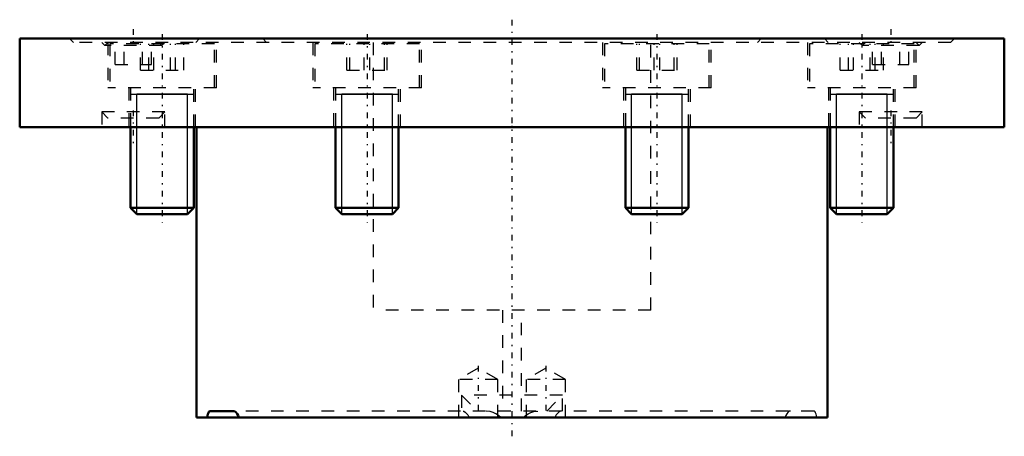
# Model space of a CAD drawing. Header units: millimetres. Extents: x -39 to 39, y -31.5 to 1.5.
import ezdxf

# ---------------------------------------------------------------- set-up
doc = ezdxf.new("R2010")
doc.units = ezdxf.units.MM
doc.linetypes.add('Center', pattern=[1.5, 0.45, -0.5, 0.05, -0.5])
doc.linetypes.add('Dashed', pattern=[2, 1, -1])
for name, color, linetype, lineweight in [('AM_4', 7, 'Continuous', 50), ('AM_5', 3, 'Continuous', 25), ('AM_7', 7, 'Center', 25), ('AM_9', 6, 'Dashed', 25), ('ConnectionPoints', 7, 'Continuous', 50)]:
    doc.layers.add(name, color=color, linetype=linetype, lineweight=lineweight)

msp = doc.modelspace()

# ---------------------------------------------------------------- linework, layer by layer
at = {"layer": 'AM_4'}
for p, q in [((-39, 0), (-39, -7)), ((39, 0), (-39, 0)), ((39, -7), (39, 0)), ((39, -7), (-39, -7)), ((-30.216, -7), (-30.216, -13.409)), ((-25.216, -13.409), (-25.216, -7)), ((-25, -7), (-25, -30)), ((-13.981, -7), (-13.981, -13.409)), ((-8.981, -13.409), (-8.981, -7)), ((8.981, -7), (8.981, -13.409)), ((13.981, -13.409), (13.981, -7)), ((25, -30), (25, -7)), ((25.216, -7), (25.216, -13.409)), ((30.216, -13.409), (30.216, -7)), ((-30.216, -13.409), (-29.726, -13.9)), ((-25.216, -13.409), (-30.216, -13.409)), ((-25.707, -13.9), (-29.726, -13.9)), ((-25.707, -13.9), (-25.216, -13.409)), ((-13.981, -13.409), (-13.49, -13.9)), ((-8.981, -13.409), (-13.981, -13.409)), ((-9.471, -13.9), (-13.49, -13.9)), ((-9.471, -13.9), (-8.981, -13.409)), ((8.981, -13.409), (9.471, -13.9)), ((13.981, -13.409), (8.981, -13.409)), ((13.49, -13.9), (9.471, -13.9)), ((13.49, -13.9), (13.981, -13.409)), ((25.216, -13.409), (25.707, -13.9)), ((30.216, -13.409), (25.216, -13.409)), ((29.726, -13.9), (25.707, -13.9)), ((29.726, -13.9), (30.216, -13.409)), ((-23.909, -29.5), (-22.072, -29.5)), ((25, -30), (-25, -30))]:
    msp.add_line(p, q, dxfattribs=at)
for points in [[(-24.149, -30), (-24.124, -29.863), (-24.092, -29.741), (-24.055, -29.644), (-24.013, -29.568), (-23.963, -29.518), (-23.909, -29.5)], [(-22.072, -29.5), (-21.993, -29.514), (-21.913, -29.557), (-21.839, -29.625), (-21.769, -29.721), (-21.704, -29.847), (-21.649, -30)]]:
    msp.add_lwpolyline(points, dxfattribs=at)
at = {"layer": 'AM_5'}
for p, q in [((-30.216, -4.4), (-25.216, -4.4)), ((-29.726, -13.9), (-29.726, -4.4)), ((-25.707, -4.4), (-29.726, -4.4)), ((-25.707, -13.9), (-25.707, -4.4)), ((-13.981, -4.4), (-8.981, -4.4)), ((-13.49, -13.9), (-13.49, -4.4)), ((-9.471, -4.4), (-13.49, -4.4)), ((-9.471, -13.9), (-9.471, -4.4)), ((8.981, -4.4), (13.981, -4.4)), ((9.471, -13.9), (9.471, -4.4)), ((13.49, -4.4), (9.471, -4.4)), ((13.49, -13.9), (13.49, -4.4)), ((25.216, -4.4), (30.216, -4.4)), ((25.707, -13.9), (25.707, -4.4)), ((29.726, -4.4), (25.707, -4.4)), ((29.726, -13.9), (29.726, -4.4))]:
    msp.add_line(p, q, dxfattribs=at)
at = {"layer": 'AM_7'}
for p, q in [((0, 1.5), (0, -31.5)), ((-30, 0.762), (-30, -0.608)), ((-27.716, 0.35), (-27.716, -14.575)), ((-11.481, 0.35), (-11.481, -14.575)), ((11.481, 0.35), (11.481, -14.575)), ((27.716, 0.35), (27.716, -14.575)), ((30, 0.762), (30, -0.608)), ((-30, -5.685), (-30, -8.425)), ((30, -5.685), (30, -8.425)), ((-2.679, -25.91), (-2.679, -30.195)), ((2.679, -25.91), (2.679, -30.195))]:
    msp.add_line(p, q, dxfattribs=at)
at = {"layer": 'AM_9'}
for p, q in [((-35.05, 0), (-34.75, -0.3)), ((-24.75, 0), (-25.05, -0.3)), ((-19.75, 0), (-19.45, -0.3)), ((19.45, -0.3), (19.75, 0)), ((25.05, -0.3), (24.75, 0)), ((34.75, -0.3), (35.05, 0)), ((34.75, -0.3), (-34.75, -0.3)), ((-32.5, -0.3), (-32.255, -0.545)), ((-32.01, -0.3), (-32.255, -0.545)), ((-27.745, -0.545), (-32.255, -0.545)), ((-32.016, -0.3), (-32.016, -3.9)), ((-31.866, -0.4), (-31.866, -3.9)), ((-23.566, -0.4), (-31.866, -0.4)), ((-31.443, -2.05), (-31.443, -0.3)), ((-30.722, -2.05), (-30.722, -0.3)), ((-29.434, -2.5), (-29.434, -0.4)), ((-29.278, -2.05), (-29.278, -0.3)), ((-28.771, -2.5), (-28.771, -0.4)), ((-28.557, -2.05), (-28.557, -0.3)), ((-28.379, -2.5), (-28.379, -0.4)), ((-27.745, -0.545), (-27.99, -0.3)), ((-27.745, -0.545), (-27.5, -0.3)), ((-27.054, -2.5), (-27.054, -0.4)), ((-26.662, -2.5), (-26.662, -0.4)), ((-25.999, -2.5), (-25.999, -0.4)), ((-23.566, -3.9), (-23.566, -0.4)), ((-23.416, -3.9), (-23.416, -0.3)), ((-15.781, -0.3), (-15.781, -3.9)), ((-15.631, -0.4), (-15.631, -3.9)), ((-7.331, -0.4), (-15.631, -0.4)), ((-13.081, -2.5), (-13.081, -0.4)), ((-12.855, -2.5), (-12.855, -0.4)), ((-11.707, -2.5), (-11.707, -0.4)), ((-11.254, -2.5), (-11.254, -0.4)), ((-11, -0.3), (-11, -21.5)), ((-10.106, -2.5), (-10.106, -0.4)), ((-9.88, -2.5), (-9.88, -0.4)), ((-7.331, -3.9), (-7.331, -0.4)), ((-7.181, -3.9), (-7.181, -0.3)), ((7.181, -0.3), (7.181, -3.9)), ((7.331, -0.4), (7.331, -3.9)), ((15.631, -0.4), (7.331, -0.4)), ((9.88, -2.5), (9.88, -0.4)), ((10.106, -2.5), (10.106, -0.4)), ((11, -21.5), (11, -0.3)), ((11.254, -2.5), (11.254, -0.4)), ((11.707, -2.5), (11.707, -0.4)), ((12.855, -2.5), (12.855, -0.4)), ((13.081, -2.5), (13.081, -0.4)), ((15.631, -3.9), (15.631, -0.4)), ((15.781, -3.9), (15.781, -0.3)), ((23.416, -0.3), (23.416, -3.9)), ((23.566, -0.4), (23.566, -3.9)), ((31.866, -0.4), (23.566, -0.4)), ((25.999, -2.5), (25.999, -0.4)), ((26.662, -2.5), (26.662, -0.4)), ((27.054, -2.5), (27.054, -0.4)), ((27.5, -0.3), (27.745, -0.545)), ((27.991, -0.3), (27.745, -0.545)), ((32.255, -0.545), (27.745, -0.545)), ((28.379, -2.5), (28.379, -0.4)), ((28.557, -2.05), (28.557, -0.3)), ((28.771, -2.5), (28.771, -0.4)), ((29.278, -2.05), (29.278, -0.3)), ((29.434, -2.5), (29.434, -0.4)), ((30.722, -2.05), (30.722, -0.3)), ((31.443, -2.05), (31.443, -0.3)), ((31.866, -3.9), (31.866, -0.4)), ((32.255, -0.545), (32.01, -0.3)), ((32.016, -3.9), (32.016, -0.3)), ((32.255, -0.545), (32.5, -0.3)), ((-31.443, -2.05), (-28.557, -2.05)), ((28.557, -2.05), (31.443, -2.05)), ((-29.434, -2.5), (-25.999, -2.5)), ((-13.081, -2.5), (-9.88, -2.5)), ((9.88, -2.5), (13.081, -2.5)), ((25.999, -2.5), (29.434, -2.5)), ((-23.416, -3.9), (-32.016, -3.9)), ((-30.366, -3.9), (-30.366, -7)), ((-25.066, -7), (-25.066, -3.9)), ((-7.181, -3.9), (-15.781, -3.9)), ((-14.131, -3.9), (-14.131, -7)), ((-8.831, -7), (-8.831, -3.9)), ((15.781, -3.9), (7.181, -3.9)), ((8.831, -3.9), (8.831, -7)), ((14.131, -7), (14.131, -3.9)), ((32.016, -3.9), (23.416, -3.9)), ((25.066, -3.9), (25.066, -7)), ((30.366, -7), (30.366, -3.9)), ((-30.216, -3.9), (-30.216, -7)), ((-25.216, -7), (-25.216, -3.9)), ((-13.981, -3.9), (-13.981, -7)), ((-8.981, -7), (-8.981, -3.9)), ((8.981, -3.9), (8.981, -7)), ((13.981, -7), (13.981, -3.9)), ((25.216, -3.9), (25.216, -7)), ((30.216, -7), (30.216, -3.9)), ((-32.5, -5.81), (-32.01, -6.3)), ((-32.5, -5.81), (-32.5, -7)), ((-27.5, -5.81), (-32.5, -5.81)), ((-27.99, -6.3), (-27.5, -5.81)), ((-27.5, -7), (-27.5, -5.81)), ((27.5, -5.81), (27.991, -6.3)), ((27.5, -5.81), (27.5, -7)), ((32.5, -5.81), (27.5, -5.81)), ((32.01, -6.3), (32.5, -5.81)), ((32.5, -7), (32.5, -5.81)), ((-27.99, -6.3), (-32.01, -6.3)), ((32.01, -6.3), (27.991, -6.3)), ((11, -21.5), (-11, -21.5)), ((-0.75, -21.5), (-0.75, -29.5)), ((0.75, -29.5), (0.75, -21.5)), ((-2.679, -26.105), (-4.229, -27)), ((-1.129, -27), (-2.679, -26.105)), ((2.679, -26.105), (1.129, -27)), ((4.229, -27), (2.679, -26.105)), ((-4.229, -27), (-4.229, -30)), ((-1.129, -27), (-4.229, -27)), ((-1.129, -30), (-1.129, -27)), ((1.129, -27), (1.129, -30)), ((4.229, -27), (1.129, -27)), ((4.229, -30), (4.229, -27)), ((-4, -28.25), (-4, -29.5)), ((-4, -28.25), (-2.75, -29.5)), ((4, -28.25), (-4, -28.25)), ((2.75, -29.5), (4, -28.25)), ((4, -29.5), (4, -28.25)), ((23.909, -29.5), (-22.072, -29.5))]:
    msp.add_line(p, q, dxfattribs=at)
for points in [[(-3.875, -29.5), (-3.805, -29.519), (-3.72, -29.575), (-3.62, -29.669), (-3.511, -29.8), (-3.383, -30)], [(-0.884, -30), (-1.071, -29.839), (-1.283, -29.707), (-1.505, -29.606), (-1.737, -29.536), (-2.038, -29.5)], [(0.884, -30), (1.071, -29.839), (1.283, -29.707), (1.505, -29.606), (1.737, -29.536), (2.038, -29.5)], [(3.875, -29.5), (3.805, -29.519), (3.72, -29.575), (3.62, -29.669), (3.511, -29.8), (3.383, -30)], [(22.072, -29.5), (21.993, -29.514), (21.913, -29.557), (21.839, -29.625), (21.769, -29.721), (21.704, -29.847), (21.649, -30)], [(24.149, -30), (24.124, -29.863), (24.092, -29.741), (24.055, -29.644), (24.013, -29.568), (23.963, -29.518), (23.909, -29.5)]]:
    msp.add_lwpolyline(points, dxfattribs=at)
at = {"layer": 'ConnectionPoints'}
msp.add_point((0, -7), dxfattribs=at)

doc.saveas('drawing.dxf')
